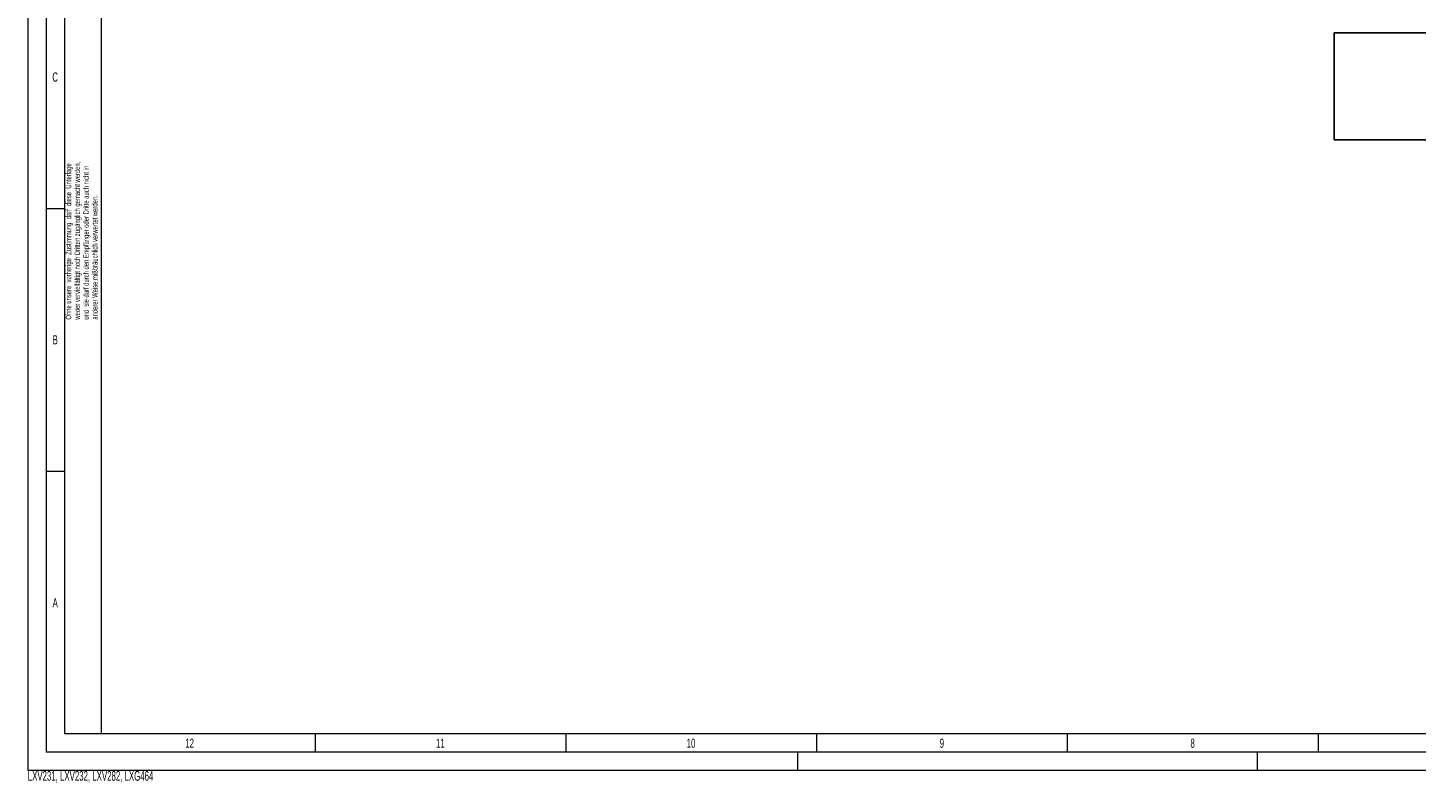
# Model space of a CAD drawing. Header units: millimetres. Extents: x 0 to 4205, y -17 to 2970.
# Tile 1 of 30: x 0 to 1894, y -17 to 1014. Entities that reach past the tile are written whole.
import ezdxf

# ---------------------------------------------------------------- set-up
doc = ezdxf.new("R2010")
doc.units = ezdxf.units.MM
doc.header["$LTSCALE"] = 5
doc.styles.add('SLDTEXTSTYLE0', font='TXT', dxfattribs={"width": 0.605})
doc.styles.add('SLDTEXTSTYLE1', font='TXT', dxfattribs={"width": 0.638186})

msp = doc.modelspace()

# ---------------------------------------------------------------- linework, layer by layer
at = {"color": 7, "linetype": 'Continuous', "lineweight": 18}
for p, q in [((0, 2970.000335), (0, 0)), ((25, 2945.000335), (25, 25)), ((100, 2920.000335), (100, 50)), ((50, 1126.25), (50, 767.5)), ((25, 767.5), (50, 767.5)), ((50, 767.5), (50, 408.75)), ((25, 408.75), (50, 408.75)), ((50, 408.75), (50, 50)), ((3265.6, 50), (50, 50)), ((392.083335, 50), (392.083335, 25)), ((734.166665, 50), (734.166665, 25)), ((1076.25, 50), (1076.25, 25)), ((1418.333335, 50), (1418.333335, 25)), ((1760.416665, 50), (1760.416665, 25)), ((4180, 25), (25, 25)), ((1050, 25), (1050, 0)), ((1677.5, 25), (1677.5, 0)), ((4205, 0), (0, 0))]:
    msp.add_line(p, q, dxfattribs=at)
at = {"color": 7, "linetype": 'Continuous', "lineweight": 25}
for p, q in [((1782.641749, 860.972355), (1782.641749, 1006.932745)), ((1782.641749, 1006.932745), (2970.076651, 1006.932745)), ((1782.641749, 860.972355), (2970.076651, 860.972355))]:
    msp.add_line(p, q, dxfattribs=at)

# ---------------------------------------------------------------- texts
at = {"color": 7, "linetype": 'Continuous', "lineweight": 0, "char_height": 12.500055, "attachment_point": 2, "style": 'SLDTEXTSTYLE1'}
for s, insert in [('C', (37.350177, 953.048684)), ('B', (37.441928, 594.298684)), ('A', (37.441928, 235.548684)), ('12', (220.861295, 43.674014)), ('11', (562.944795, 43.674014)), ('10', (905.02796, 43.674014)), ('9', (1247.201733, 43.674014)), ('8', (1589.285063, 43.674014))]:
    msp.add_mtext(s, dxfattribs=dict(at, insert=insert))
at = {"color": 7, "linetype": 'Continuous', "lineweight": 0, "char_height": 7.5, "attachment_point": 1, "rotation": 90, "style": 'SLDTEXTSTYLE1'}
for s, insert in [('Ohne unsere  vorherige  Zustimmung  darf  diese  Unterlage', (51.790258, 615.56407)), ('weder vervielfältigt noch Dritten zugänglich gemacht werden,', (63.790253, 615.56407)), ('und  sie darf durch den Empfänger oder Dritte auch nicht in', (75.790247, 615.56407)), ('anderer Weise mißbräuchlich verwertet werden.', (87.790242, 615.56407))]:
    msp.add_mtext(s, dxfattribs=dict(at, insert=insert))
at = {"color": 7, "linetype": 'Continuous', "lineweight": 18, "insert": (0, -0.585597), "char_height": 13.22916667, "attachment_point": 1, "style": 'SLDTEXTSTYLE0'}
msp.add_mtext('LXV231, LXV232, LXV282, LXG464', dxfattribs=at)

doc.saveas('drawing.dxf')
